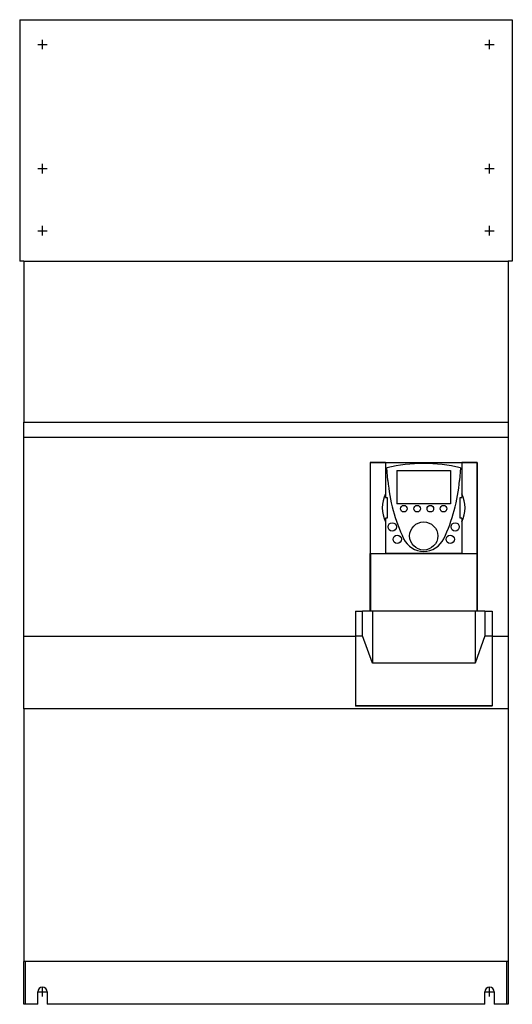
# Model space of a CAD drawing. Extents: x -11.7 to 11.7, y -18.7 to 28.1.
import ezdxf

# ---------------------------------------------------------------- set-up
doc = ezdxf.new("R2010")
doc.units = 0
doc.layers.get('0').update_dxf_attribs({"linetype": 'CONTINUOUS'})

msp = doc.modelspace()

# ---------------------------------------------------------------- linework, layer by layer
at = {"color": 7, "linetype": 'CONTINUOUS'}
for p, q in [((-11.712598, 28.149606), (11.712598, 28.149606)), ((-11.712598, 28.149606), (-11.712598, 16.661417)), ((-11.711598, 28.148606), (11.711598, 28.148606)), ((-11.711598, 28.148606), (-11.711598, 16.661417)), ((11.711598, 28.148606), (11.711598, 16.661417)), ((11.712598, 28.149606), (11.712598, 16.661417)), ((-11.515748, 16.661417), (-11.711598, 16.661417)), ((-11.515748, 16.661417), (11.515748, 16.661417)), ((-11.515748, 16.661417), (-11.515748, 8.995087)), ((11.711598, 16.661417), (11.515748, 16.661417)), ((11.515748, 16.661417), (11.515748, 8.995087)), ((-11.515748, 8.995087), (11.515748, 8.995087)), ((-11.515748, 8.267717), (-11.515748, 8.995087)), ((11.515748, 8.995087), (11.515748, 8.267717)), ((11.515748, 8.267717), (-11.515748, 8.267717)), ((-11.515748, -1.181102), (-11.515748, 8.267717)), ((11.515748, 8.267717), (11.515748, -1.181102)), ((4.96063, 7.086614), (4.96063, 0)), ((5.688976, 7.086614), (4.96063, 7.086614)), ((4.96063, 7.085614), (5.688976, 7.085614)), ((4.96063, 7.085614), (4.96063, 2.755906)), ((5.688976, 7.086614), (5.688976, 5.413386)), ((5.688976, 7.086614), (9.311024, 7.086614)), ((10.03937, 7.086614), (9.311024, 7.086614)), ((9.311024, 7.086614), (9.311024, 5.413386)), ((9.311024, 7.085614), (10.03937, 7.085614)), ((10.03937, 0), (10.03937, 7.086614)), ((10.03937, 7.085614), (10.03937, 2.755906)), ((5.797189, 6.222857), (5.748393, 6.827038)), ((6.220472, 6.692913), (8.779528, 6.692913)), ((6.220472, 6.692913), (6.220472, 5.11811)), ((8.779528, 6.692913), (8.779528, 5.11811)), ((9.251607, 6.827038), (9.202811, 6.222857)), ((5.688976, 5.413386), (5.767717, 5.413386)), ((5.767717, 5.413386), (5.767717, 4.429134)), ((9.232283, 5.413386), (9.311024, 5.413386)), ((9.232283, 4.429134), (9.232283, 5.413386)), ((8.779528, 5.11811), (6.220472, 5.11811)), ((5.767717, 4.429134), (5.688976, 4.429134)), ((5.688976, 4.429134), (5.688976, 2.755906)), ((9.311024, 4.429134), (9.232283, 4.429134)), ((9.311024, 4.429134), (9.311024, 2.755906)), ((4.96063, 2.755906), (5.688976, 2.755906)), ((4.96063, 0.001), (4.96063, 2.755906)), ((4.96163, 2.754906), (10.03837, 2.754906)), ((4.96163, 2.754906), (4.96163, 0.002)), ((9.311024, 2.755906), (5.688976, 2.755906)), ((9.311024, 2.755906), (10.03937, 2.755906)), ((10.03837, 2.754906), (10.03837, 0.002)), ((10.03937, 2.755906), (10.03937, 0.001)), ((4.251969, 0), (4.586614, 0)), ((4.251969, 0), (4.251969, -1.17416)), ((4.586614, -1.17416), (4.586614, 0)), ((5.059055, 0), (4.586614, 0)), ((10.03937, 0.001), (4.96063, 0.001)), ((10.03837, 0.002), (4.96163, 0.002)), ((5.059055, 0), (5.059055, -2.472181)), ((9.940945, 0), (5.059055, 0)), ((9.940945, 0), (9.940945, -2.472181)), ((10.413386, 0), (9.940945, 0)), ((10.413386, 0), (10.413386, -1.17416)), ((10.413386, 0), (10.748031, 0)), ((10.748031, 0), (10.748031, -1.17416)), ((-11.515748, -1.181102), (4.251969, -1.181102)), ((-11.515748, -4.642491), (-11.515748, -1.181102)), ((4.251969, -1.17416), (4.586614, -1.17416)), ((4.251969, -1.17416), (4.251969, -4.497257)), ((5.059055, -2.472181), (4.586614, -1.17416)), ((10.413386, -1.17416), (9.940945, -2.472181)), ((10.413386, -1.17416), (10.748031, -1.17416)), ((10.748031, -1.17416), (10.748031, -4.497257)), ((10.748031, -1.181102), (11.515748, -1.181102)), ((11.515748, -1.181102), (11.515748, -4.642491)), ((9.940945, -2.472181), (5.059055, -2.472181)), ((11.515748, -4.642491), (-11.515748, -4.642491)), ((-11.515748, -4.642491), (-11.515748, -16.661417)), ((10.748031, -4.497257), (4.251969, -4.497257)), ((4.251969, -4.497257), (4.251969, -4.510722)), ((10.748031, -4.510722), (4.251969, -4.510722)), ((10.748031, -4.510722), (10.748031, -4.497257)), ((11.515748, -4.642491), (11.515748, -16.661417)), ((11.515748, -16.661417), (-11.515748, -16.661417)), ((-11.515748, -18.700787), (-11.515748, -16.661417)), ((11.514748, -16.662417), (-11.514748, -16.662417)), ((-11.437008, -18.700787), (-11.437008, -16.662417)), ((11.437008, -16.662417), (11.437008, -18.700787)), ((11.515748, -16.661417), (11.515748, -18.700787)), ((-10.856299, -18.700787), (-10.856299, -18.110236)), ((-10.403543, -18.110236), (-10.403543, -18.700787)), ((10.403543, -18.700787), (10.403543, -18.110236)), ((10.856299, -18.110236), (10.856299, -18.700787)), ((-11.437008, -18.700787), (-11.515748, -18.700787)), ((-10.856299, -18.700787), (-11.437008, -18.700787)), ((10.403543, -18.700787), (-10.403543, -18.700787)), ((11.437008, -18.700787), (10.856299, -18.700787)), ((11.515748, -18.700787), (11.437008, -18.700787))]:
    msp.add_line(p, q, dxfattribs=at)
at = {"color": 3, "linetype": 'CONTINUOUS'}
for p, q in [((-10.629921, 26.742126), (-10.629921, 27.194882)), ((10.629921, 26.742126), (10.629921, 27.194882)), ((-10.856299, 26.968504), (-10.403543, 26.968504)), ((10.403543, 26.968504), (10.856299, 26.968504)), ((-10.629921, 20.836614), (-10.629921, 21.28937)), ((10.629921, 20.836614), (10.629921, 21.28937)), ((-10.856299, 21.062992), (-10.403543, 21.062992)), ((10.403543, 21.062992), (10.856299, 21.062992)), ((-10.629921, 17.883858), (-10.629921, 18.336614)), ((10.629921, 17.883858), (10.629921, 18.336614)), ((-10.856299, 18.110236), (-10.403543, 18.110236)), ((10.403543, 18.110236), (10.856299, 18.110236)), ((-10.856299, -18.110236), (-10.403543, -18.110236)), ((-10.629921, -18.336614), (-10.629921, -17.883858)), ((10.403543, -18.110236), (10.856299, -18.110236)), ((10.629921, -18.336614), (10.629921, -17.883858))]:
    msp.add_line(p, q, dxfattribs=at)
at = {"color": 7, "linetype": 'CONTINUOUS'}
for centre, radius in [((6.555118, 4.88189), 0.15748), ((7.185039, 4.88189), 0.15748), ((7.814961, 4.88189), 0.15748), ((8.444882, 4.88189), 0.15748), ((7.5, 3.582677), 0.669291), ((6.003937, 4.015748), 0.19685), ((8.996063, 4.015748), 0.19685), ((6.240157, 3.425197), 0.19685), ((8.759843, 3.425197), 0.19685)]:
    msp.add_circle(centre, radius, dxfattribs=at)
for centre, radius, start, end in [((7.5, -0.723098), 7.750657, 76.938625, 103.061375), ((13.645649, 6.856738), 7.874016, 184.617468, 205.614342), ((1.354351, 6.856738), 7.874016, 334.385658, 355.382532), ((7.007874, 4.92126), 1.476378, 153.295148, 206.704852), ((7.992126, 4.92126), 1.476378, 333.295148, 26.704852), ((7.5, 3.910345), 1.058575, 205.614342, 334.385658), ((-10.629921, -18.110236), 0.226378, 0, 180), ((10.629921, -18.110236), 0.226378, 0, 180)]:
    msp.add_arc(centre, radius, start, end, dxfattribs=at)

doc.saveas('drawing.dxf')
